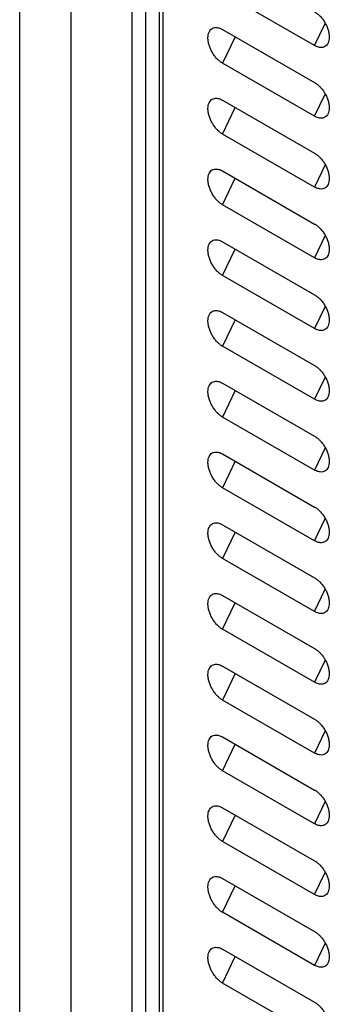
# Model space of a CAD drawing. Header units: millimetres. Extents: x 185.5 to 214.8, y 173.6 to 227.8.
# Tile 5 of 16: x 191.9 to 195.1, y 198.9 to 209.1. Entities that reach past the tile are written whole.
import ezdxf

# ---------------------------------------------------------------- set-up
doc = ezdxf.new("R2010")
doc.units = ezdxf.units.MM

msp = doc.modelspace()

# ---------------------------------------------------------------- linework, layer by layer
at = {"color": 7, "linetype": 'Continuous', "lineweight": 25}
for p, q in [((191.861, 179.842), (191.861, 214.239)), ((192.391, 213.741), (192.391, 178.304)), ((193.029, 177.949), (193.027, 213.374)), ((193.168, 177.872), (193.17, 213.291)), ((193.346, 213.357), (193.346, 181.753)), ((193.309, 177.793), (193.309, 213.211)), ((194.919, 208.844), (193.965, 209.395)), ((193.965, 209.011), (194.919, 208.46)), ((194.919, 208.109), (193.965, 208.66)), ((193.965, 208.276), (194.919, 207.725)), ((194.919, 207.374), (193.965, 207.925)), ((193.965, 207.541), (194.919, 206.99)), ((194.919, 206.639), (193.965, 207.19)), ((193.965, 206.806), (194.919, 206.255)), ((194.919, 205.904), (193.965, 206.455)), ((193.965, 206.071), (194.919, 205.52)), ((194.919, 205.169), (193.965, 205.72)), ((193.965, 205.336), (194.919, 204.785)), ((194.919, 204.434), (193.965, 204.985)), ((193.965, 204.601), (194.919, 204.05)), ((194.919, 203.699), (193.965, 204.25)), ((193.965, 203.866), (194.919, 203.315)), ((194.919, 202.964), (193.965, 203.515)), ((193.965, 203.131), (194.919, 202.58)), ((194.919, 202.229), (193.965, 202.78)), ((193.965, 202.396), (194.919, 201.845)), ((194.919, 201.494), (193.965, 202.045)), ((193.965, 201.661), (194.919, 201.11)), ((194.919, 200.759), (193.965, 201.31)), ((193.965, 200.926), (194.919, 200.375)), ((194.919, 200.024), (193.965, 200.575)), ((193.965, 200.191), (194.919, 199.64)), ((194.919, 199.289), (193.965, 199.84)), ((193.965, 199.456), (194.919, 198.905)), ((194.919, 198.554), (193.965, 199.105))]:
    msp.add_line(p, q, dxfattribs=at)
at = {"color": 8, "linetype": 'Continuous', "lineweight": 25}
for p, q in [((194.919, 208.844), (195.03, 209.074)), ((194.097, 208.935), (193.965, 208.66)), ((194.919, 208.109), (195.03, 208.339)), ((193.965, 207.925), (194.097, 208.2)), ((195.03, 207.604), (194.919, 207.374)), ((193.965, 207.19), (194.097, 207.465)), ((195.03, 206.869), (194.919, 206.639)), ((193.965, 206.455), (194.097, 206.73)), ((195.03, 206.134), (194.919, 205.904)), ((194.097, 205.995), (193.965, 205.72)), ((195.03, 205.399), (194.919, 205.169)), ((194.097, 205.26), (193.965, 204.985)), ((195.03, 204.665), (194.919, 204.434)), ((194.097, 204.525), (193.965, 204.25)), ((194.919, 203.699), (195.03, 203.93)), ((194.097, 203.79), (193.965, 203.515)), ((194.919, 202.964), (195.03, 203.195)), ((193.965, 202.78), (194.097, 203.055)), ((195.03, 202.46), (194.919, 202.229)), ((194.097, 202.32), (193.965, 202.045)), ((195.03, 201.725), (194.919, 201.494)), ((193.965, 201.31), (194.097, 201.585)), ((195.03, 200.99), (194.919, 200.759)), ((194.097, 200.85), (193.965, 200.575)), ((194.919, 200.024), (195.03, 200.255)), ((193.965, 199.84), (194.097, 200.115)), ((195.03, 199.52), (194.919, 199.289)), ((193.965, 199.105), (194.097, 199.38))]:
    msp.add_line(p, q, dxfattribs=at)
at = {"color": 7, "linetype": 'Continuous', "lineweight": 25}
for points, knots in [([(194.919, 209.195), (194.923, 209.193), (194.929, 209.189), (194.939, 209.182), (194.949, 209.175), (194.958, 209.166), (194.968, 209.158), (194.984, 209.142), (195.004, 209.117), (195.028, 209.082), (195.046, 209.044), (195.06, 209.006), (195.069, 208.967), (195.072, 208.931), (195.069, 208.899), (195.06, 208.871), (195.046, 208.848), (195.028, 208.832), (195.004, 208.824), (194.981, 208.823), (194.959, 208.827), (194.939, 208.833), (194.926, 208.84), (194.919, 208.844)], [0, 0, 0, 0, 0.020785, 0.041484, 0.062188, 0.082986, 0.103968, 0.125218, 0.188106, 0.250083, 0.312031, 0.37502, 0.437957, 0.500032, 0.562029, 0.625044, 0.687955, 0.749981, 0.811881, 0.874846, 0.917024, 0.958504, 1, 1, 1, 1]), ([(193.965, 208.66), (193.961, 208.662), (193.955, 208.666), (193.945, 208.673), (193.935, 208.68), (193.926, 208.688), (193.916, 208.697), (193.9, 208.713), (193.88, 208.738), (193.857, 208.773), (193.838, 208.811), (193.824, 208.849), (193.815, 208.888), (193.812, 208.924), (193.815, 208.956), (193.824, 208.984), (193.838, 209.007), (193.857, 209.023), (193.88, 209.031), (193.903, 209.032), (193.925, 209.028), (193.945, 209.022), (193.958, 209.015), (193.965, 209.011)], [0, 0, 0, 0, 0.0207851, 0.0414846, 0.0621885, 0.0829867, 0.1039679, 0.1252187, 0.1881058, 0.2500829, 0.3120314, 0.3750202, 0.4379573, 0.5000321, 0.5620294, 0.6250441, 0.6879554, 0.7499814, 0.8118811, 0.8748456, 0.9170237, 0.9585034, 1, 1, 1, 1]), ([(194.919, 208.46), (194.923, 208.458), (194.929, 208.454), (194.939, 208.447), (194.949, 208.44), (194.958, 208.432), (194.968, 208.423), (194.984, 208.407), (195.004, 208.382), (195.028, 208.347), (195.046, 208.309), (195.06, 208.271), (195.069, 208.232), (195.072, 208.196), (195.069, 208.164), (195.06, 208.136), (195.046, 208.113), (195.028, 208.097), (195.004, 208.089), (194.981, 208.088), (194.959, 208.092), (194.939, 208.098), (194.926, 208.105), (194.919, 208.109)], [0, 0, 0, 0, 0.020785, 0.041484, 0.062188, 0.082986, 0.103968, 0.125218, 0.188106, 0.250083, 0.312031, 0.37502, 0.437957, 0.500032, 0.562029, 0.625044, 0.687955, 0.749981, 0.811881, 0.874846, 0.917024, 0.958504, 1, 1, 1, 1]), ([(193.965, 207.925), (193.961, 207.927), (193.955, 207.931), (193.945, 207.938), (193.935, 207.945), (193.926, 207.953), (193.916, 207.962), (193.9, 207.978), (193.88, 208.003), (193.857, 208.038), (193.838, 208.076), (193.824, 208.114), (193.815, 208.153), (193.812, 208.189), (193.815, 208.221), (193.824, 208.249), (193.838, 208.272), (193.857, 208.288), (193.88, 208.296), (193.903, 208.297), (193.925, 208.293), (193.945, 208.287), (193.958, 208.28), (193.965, 208.276)], [0, 0, 0, 0, 0.020785, 0.041485, 0.062188, 0.082987, 0.103968, 0.125219, 0.188106, 0.250083, 0.312031, 0.37502, 0.437957, 0.500032, 0.562029, 0.625044, 0.687955, 0.749981, 0.811881, 0.874846, 0.917024, 0.958503, 1, 1, 1, 1]), ([(194.919, 207.725), (194.923, 207.723), (194.929, 207.719), (194.939, 207.712), (194.949, 207.705), (194.958, 207.697), (194.968, 207.688), (194.984, 207.672), (195.004, 207.647), (195.028, 207.612), (195.046, 207.574), (195.06, 207.536), (195.069, 207.497), (195.072, 207.461), (195.069, 207.429), (195.06, 207.401), (195.046, 207.378), (195.028, 207.362), (195.004, 207.354), (194.981, 207.353), (194.959, 207.357), (194.939, 207.363), (194.926, 207.37), (194.919, 207.374)], [0, 0, 0, 0, 0.020785, 0.041484, 0.062188, 0.082986, 0.103968, 0.125218, 0.188106, 0.250083, 0.312031, 0.37502, 0.437957, 0.500032, 0.562029, 0.625044, 0.687955, 0.749981, 0.811881, 0.874846, 0.917024, 0.958504, 1, 1, 1, 1]), ([(193.965, 207.19), (193.961, 207.192), (193.955, 207.196), (193.945, 207.203), (193.935, 207.21), (193.926, 207.219), (193.916, 207.227), (193.9, 207.243), (193.88, 207.268), (193.857, 207.303), (193.838, 207.341), (193.824, 207.379), (193.815, 207.418), (193.812, 207.454), (193.815, 207.486), (193.824, 207.514), (193.838, 207.537), (193.857, 207.553), (193.88, 207.561), (193.903, 207.562), (193.925, 207.558), (193.945, 207.552), (193.958, 207.545), (193.965, 207.541)], [0, 0, 0, 0, 0.020785, 0.041485, 0.062188, 0.082987, 0.103968, 0.125219, 0.188106, 0.250083, 0.312031, 0.37502, 0.437957, 0.500032, 0.562029, 0.625044, 0.687955, 0.749981, 0.811881, 0.874846, 0.917024, 0.958503, 1, 1, 1, 1]), ([(194.919, 206.99), (194.923, 206.988), (194.929, 206.984), (194.939, 206.977), (194.949, 206.97), (194.958, 206.962), (194.968, 206.953), (194.984, 206.937), (195.004, 206.912), (195.028, 206.877), (195.046, 206.839), (195.06, 206.801), (195.069, 206.762), (195.072, 206.726), (195.069, 206.694), (195.06, 206.666), (195.046, 206.643), (195.028, 206.627), (195.004, 206.619), (194.981, 206.618), (194.959, 206.622), (194.939, 206.628), (194.926, 206.635), (194.919, 206.639)], [0, 0, 0, 0, 0.020785, 0.041484, 0.062188, 0.082986, 0.103968, 0.125218, 0.188106, 0.250083, 0.312031, 0.37502, 0.437957, 0.500032, 0.562029, 0.625044, 0.687955, 0.749981, 0.811881, 0.874846, 0.917024, 0.958504, 1, 1, 1, 1]), ([(193.965, 206.455), (193.961, 206.457), (193.955, 206.461), (193.945, 206.468), (193.935, 206.475), (193.926, 206.484), (193.916, 206.492), (193.9, 206.508), (193.88, 206.533), (193.857, 206.568), (193.838, 206.606), (193.824, 206.644), (193.815, 206.683), (193.812, 206.719), (193.815, 206.752), (193.824, 206.78), (193.838, 206.802), (193.857, 206.818), (193.88, 206.826), (193.903, 206.827), (193.925, 206.823), (193.945, 206.817), (193.958, 206.81), (193.965, 206.806)], [0, 0, 0, 0, 0.020785, 0.041485, 0.062188, 0.082987, 0.103968, 0.125219, 0.188106, 0.250083, 0.312031, 0.37502, 0.437957, 0.500032, 0.562029, 0.625044, 0.687955, 0.749981, 0.811881, 0.874846, 0.917024, 0.958503, 1, 1, 1, 1]), ([(194.919, 206.255), (194.923, 206.253), (194.929, 206.249), (194.939, 206.242), (194.949, 206.235), (194.958, 206.227), (194.968, 206.218), (194.984, 206.202), (195.004, 206.177), (195.028, 206.142), (195.046, 206.104), (195.06, 206.066), (195.069, 206.027), (195.072, 205.991), (195.069, 205.959), (195.06, 205.931), (195.046, 205.908), (195.028, 205.892), (195.004, 205.884), (194.981, 205.883), (194.959, 205.887), (194.939, 205.893), (194.926, 205.901), (194.919, 205.904)], [0, 0, 0, 0, 0.020785, 0.041484, 0.062188, 0.082986, 0.103968, 0.125218, 0.188106, 0.250083, 0.312031, 0.37502, 0.437957, 0.500032, 0.562029, 0.625044, 0.687955, 0.749981, 0.811881, 0.874846, 0.917024, 0.958504, 1, 1, 1, 1]), ([(193.965, 205.72), (193.961, 205.722), (193.955, 205.726), (193.945, 205.733), (193.935, 205.74), (193.926, 205.749), (193.916, 205.757), (193.9, 205.773), (193.88, 205.798), (193.857, 205.833), (193.838, 205.871), (193.824, 205.909), (193.815, 205.948), (193.812, 205.984), (193.815, 206.017), (193.824, 206.045), (193.838, 206.067), (193.857, 206.083), (193.88, 206.091), (193.903, 206.092), (193.925, 206.088), (193.945, 206.082), (193.958, 206.075), (193.965, 206.071)], [0, 0, 0, 0, 0.020785, 0.041485, 0.062188, 0.082987, 0.103968, 0.125219, 0.188106, 0.250083, 0.312031, 0.37502, 0.437957, 0.500032, 0.562029, 0.625044, 0.687955, 0.749981, 0.811881, 0.874846, 0.917024, 0.958503, 1, 1, 1, 1]), ([(194.919, 205.52), (194.923, 205.518), (194.929, 205.514), (194.939, 205.507), (194.949, 205.5), (194.958, 205.492), (194.968, 205.483), (194.984, 205.467), (195.004, 205.442), (195.028, 205.407), (195.046, 205.369), (195.06, 205.331), (195.069, 205.292), (195.072, 205.256), (195.069, 205.224), (195.06, 205.196), (195.046, 205.173), (195.028, 205.157), (195.004, 205.149), (194.981, 205.148), (194.959, 205.152), (194.939, 205.159), (194.926, 205.166), (194.919, 205.169)], [0, 0, 0, 0, 0.020785, 0.041484, 0.062188, 0.082986, 0.103968, 0.125218, 0.188106, 0.250083, 0.312031, 0.37502, 0.437957, 0.500032, 0.562029, 0.625044, 0.687955, 0.749981, 0.811881, 0.874846, 0.917024, 0.958504, 1, 1, 1, 1]), ([(193.965, 204.985), (193.961, 204.987), (193.955, 204.991), (193.945, 204.998), (193.935, 205.005), (193.926, 205.014), (193.916, 205.022), (193.9, 205.038), (193.88, 205.063), (193.857, 205.098), (193.838, 205.136), (193.824, 205.174), (193.815, 205.213), (193.812, 205.249), (193.815, 205.282), (193.824, 205.31), (193.838, 205.332), (193.857, 205.348), (193.88, 205.356), (193.903, 205.357), (193.925, 205.353), (193.945, 205.347), (193.958, 205.34), (193.965, 205.336)], [0, 0, 0, 0, 0.020785, 0.041485, 0.062188, 0.082987, 0.103968, 0.125219, 0.188106, 0.250083, 0.312031, 0.37502, 0.437957, 0.500032, 0.562029, 0.625044, 0.687955, 0.749981, 0.811881, 0.874846, 0.917024, 0.958503, 1, 1, 1, 1]), ([(194.919, 204.785), (194.923, 204.783), (194.929, 204.779), (194.939, 204.772), (194.949, 204.765), (194.958, 204.757), (194.968, 204.748), (194.984, 204.732), (195.004, 204.707), (195.028, 204.672), (195.046, 204.634), (195.06, 204.596), (195.069, 204.557), (195.072, 204.521), (195.069, 204.489), (195.06, 204.461), (195.046, 204.438), (195.028, 204.422), (195.004, 204.414), (194.981, 204.413), (194.959, 204.417), (194.939, 204.424), (194.926, 204.431), (194.919, 204.434)], [0, 0, 0, 0, 0.020785, 0.041484, 0.062188, 0.082986, 0.103968, 0.125218, 0.188106, 0.250083, 0.312031, 0.37502, 0.437957, 0.500032, 0.562029, 0.625044, 0.687955, 0.749981, 0.811881, 0.874846, 0.917024, 0.958504, 1, 1, 1, 1]), ([(193.965, 204.25), (193.961, 204.252), (193.955, 204.256), (193.945, 204.263), (193.935, 204.27), (193.926, 204.279), (193.916, 204.288), (193.9, 204.303), (193.88, 204.328), (193.857, 204.363), (193.838, 204.401), (193.824, 204.439), (193.815, 204.478), (193.812, 204.514), (193.815, 204.547), (193.824, 204.575), (193.838, 204.597), (193.857, 204.613), (193.88, 204.621), (193.903, 204.622), (193.925, 204.618), (193.945, 204.612), (193.958, 204.605), (193.965, 204.601)], [0, 0, 0, 0, 0.020785, 0.041485, 0.062188, 0.082987, 0.103968, 0.125219, 0.188106, 0.250083, 0.312031, 0.37502, 0.437957, 0.500032, 0.562029, 0.625044, 0.687955, 0.749981, 0.811881, 0.874846, 0.917024, 0.958503, 1, 1, 1, 1]), ([(194.919, 204.05), (194.923, 204.048), (194.929, 204.044), (194.939, 204.037), (194.949, 204.03), (194.958, 204.022), (194.968, 204.013), (194.984, 203.997), (195.004, 203.972), (195.028, 203.937), (195.046, 203.9), (195.06, 203.861), (195.069, 203.822), (195.072, 203.786), (195.069, 203.754), (195.06, 203.726), (195.046, 203.703), (195.028, 203.687), (195.004, 203.679), (194.981, 203.678), (194.959, 203.682), (194.939, 203.689), (194.926, 203.696), (194.919, 203.699)], [0, 0, 0, 0, 0.020785, 0.041484, 0.062188, 0.082986, 0.103968, 0.125218, 0.188106, 0.250083, 0.312031, 0.37502, 0.437957, 0.500032, 0.562029, 0.625044, 0.687955, 0.749981, 0.811881, 0.874846, 0.917024, 0.958504, 1, 1, 1, 1]), ([(193.965, 203.515), (193.961, 203.517), (193.955, 203.521), (193.945, 203.528), (193.935, 203.535), (193.926, 203.544), (193.916, 203.553), (193.9, 203.568), (193.88, 203.593), (193.857, 203.628), (193.838, 203.666), (193.824, 203.705), (193.815, 203.743), (193.812, 203.779), (193.815, 203.812), (193.824, 203.84), (193.838, 203.862), (193.857, 203.878), (193.88, 203.887), (193.903, 203.887), (193.925, 203.883), (193.945, 203.877), (193.958, 203.87), (193.965, 203.866)], [0, 0, 0, 0, 0.020785, 0.041485, 0.062188, 0.082987, 0.103968, 0.125219, 0.188106, 0.250083, 0.312031, 0.37502, 0.437957, 0.500032, 0.562029, 0.625044, 0.687955, 0.749981, 0.811881, 0.874846, 0.917024, 0.958503, 1, 1, 1, 1]), ([(194.919, 203.315), (194.923, 203.313), (194.929, 203.309), (194.939, 203.302), (194.949, 203.295), (194.958, 203.287), (194.968, 203.278), (194.984, 203.262), (195.004, 203.237), (195.028, 203.202), (195.046, 203.165), (195.06, 203.126), (195.069, 203.087), (195.072, 203.051), (195.069, 203.019), (195.06, 202.991), (195.046, 202.968), (195.028, 202.952), (195.004, 202.944), (194.981, 202.943), (194.959, 202.947), (194.939, 202.954), (194.926, 202.961), (194.919, 202.964)], [0, 0, 0, 0, 0.020785, 0.0414845, 0.0621883, 0.0829864, 0.1039677, 0.1252184, 0.1881057, 0.2500828, 0.3120313, 0.3750202, 0.4379573, 0.5000321, 0.5620295, 0.6250441, 0.6879555, 0.7499815, 0.8118811, 0.8748459, 0.917024, 0.9585036, 1, 1, 1, 1]), ([(193.965, 202.78), (193.961, 202.782), (193.955, 202.786), (193.945, 202.793), (193.935, 202.8), (193.926, 202.809), (193.916, 202.818), (193.9, 202.833), (193.88, 202.858), (193.857, 202.893), (193.838, 202.931), (193.824, 202.97), (193.815, 203.008), (193.812, 203.044), (193.815, 203.077), (193.824, 203.105), (193.838, 203.127), (193.857, 203.143), (193.88, 203.152), (193.903, 203.152), (193.925, 203.148), (193.945, 203.142), (193.958, 203.135), (193.965, 203.131)], [0, 0, 0, 0, 0.020785, 0.041485, 0.062188, 0.082987, 0.103968, 0.125219, 0.188106, 0.250083, 0.312031, 0.37502, 0.437957, 0.500032, 0.562029, 0.625044, 0.687955, 0.749981, 0.811881, 0.874846, 0.917024, 0.958503, 1, 1, 1, 1]), ([(194.919, 202.58), (194.923, 202.578), (194.929, 202.574), (194.939, 202.567), (194.949, 202.56), (194.958, 202.552), (194.968, 202.543), (194.984, 202.527), (195.004, 202.502), (195.028, 202.467), (195.046, 202.43), (195.06, 202.391), (195.069, 202.352), (195.072, 202.316), (195.069, 202.284), (195.06, 202.256), (195.046, 202.233), (195.028, 202.217), (195.004, 202.209), (194.981, 202.208), (194.959, 202.212), (194.939, 202.219), (194.926, 202.226), (194.919, 202.229)], [0, 0, 0, 0, 0.020785, 0.0414845, 0.0621883, 0.0829864, 0.1039677, 0.1252184, 0.1881057, 0.2500828, 0.3120313, 0.3750202, 0.4379573, 0.5000321, 0.5620295, 0.6250441, 0.6879555, 0.7499815, 0.8118811, 0.8748459, 0.917024, 0.9585036, 1, 1, 1, 1]), ([(193.965, 202.045), (193.961, 202.047), (193.955, 202.051), (193.945, 202.058), (193.935, 202.065), (193.926, 202.074), (193.916, 202.083), (193.9, 202.098), (193.88, 202.123), (193.857, 202.158), (193.838, 202.196), (193.824, 202.235), (193.815, 202.273), (193.812, 202.309), (193.815, 202.342), (193.824, 202.37), (193.838, 202.392), (193.857, 202.408), (193.88, 202.417), (193.903, 202.417), (193.925, 202.413), (193.945, 202.407), (193.958, 202.4), (193.965, 202.396)], [0, 0, 0, 0, 0.0207851, 0.0414846, 0.0621885, 0.0829867, 0.1039679, 0.1252187, 0.1881058, 0.2500829, 0.3120314, 0.3750202, 0.4379573, 0.5000321, 0.5620294, 0.6250441, 0.6879554, 0.7499814, 0.8118811, 0.8748456, 0.9170237, 0.9585034, 1, 1, 1, 1]), ([(194.919, 201.845), (194.923, 201.843), (194.929, 201.839), (194.939, 201.832), (194.949, 201.825), (194.958, 201.817), (194.968, 201.808), (194.984, 201.792), (195.004, 201.767), (195.028, 201.732), (195.046, 201.695), (195.06, 201.656), (195.069, 201.618), (195.072, 201.581), (195.069, 201.549), (195.06, 201.521), (195.046, 201.498), (195.028, 201.482), (195.004, 201.474), (194.981, 201.473), (194.959, 201.477), (194.939, 201.484), (194.926, 201.491), (194.919, 201.494)], [0, 0, 0, 0, 0.020785, 0.041484, 0.062188, 0.082986, 0.103968, 0.125218, 0.188106, 0.250083, 0.312031, 0.37502, 0.437957, 0.500032, 0.562029, 0.625044, 0.687955, 0.749981, 0.811881, 0.874846, 0.917024, 0.958504, 1, 1, 1, 1]), ([(193.965, 201.31), (193.961, 201.312), (193.955, 201.316), (193.945, 201.323), (193.935, 201.33), (193.926, 201.339), (193.916, 201.348), (193.9, 201.363), (193.88, 201.388), (193.857, 201.423), (193.838, 201.461), (193.824, 201.5), (193.815, 201.538), (193.812, 201.574), (193.815, 201.607), (193.824, 201.635), (193.838, 201.657), (193.857, 201.673), (193.88, 201.682), (193.903, 201.682), (193.925, 201.678), (193.945, 201.672), (193.958, 201.665), (193.965, 201.661)], [0, 0, 0, 0, 0.020785, 0.041485, 0.062189, 0.082987, 0.103968, 0.125219, 0.188106, 0.250083, 0.312031, 0.37502, 0.437957, 0.500032, 0.562029, 0.625044, 0.687955, 0.749981, 0.811881, 0.874845, 0.917023, 0.958503, 1, 1, 1, 1]), ([(194.919, 201.11), (194.923, 201.108), (194.929, 201.104), (194.939, 201.097), (194.949, 201.09), (194.958, 201.082), (194.968, 201.073), (194.984, 201.057), (195.004, 201.032), (195.028, 200.997), (195.046, 200.96), (195.06, 200.921), (195.069, 200.883), (195.072, 200.846), (195.069, 200.814), (195.06, 200.786), (195.046, 200.763), (195.028, 200.747), (195.004, 200.739), (194.981, 200.738), (194.959, 200.742), (194.939, 200.749), (194.926, 200.756), (194.919, 200.759)], [0, 0, 0, 0, 0.020785, 0.041485, 0.062189, 0.082987, 0.103968, 0.125219, 0.188106, 0.250083, 0.312031, 0.37502, 0.437957, 0.500032, 0.562029, 0.625044, 0.687955, 0.749981, 0.811881, 0.874846, 0.917024, 0.958503, 1, 1, 1, 1]), ([(193.965, 200.575), (193.961, 200.577), (193.955, 200.581), (193.945, 200.588), (193.935, 200.595), (193.926, 200.604), (193.916, 200.613), (193.9, 200.628), (193.88, 200.653), (193.857, 200.688), (193.838, 200.726), (193.824, 200.765), (193.815, 200.803), (193.812, 200.839), (193.815, 200.872), (193.824, 200.9), (193.838, 200.922), (193.857, 200.938), (193.88, 200.947), (193.903, 200.947), (193.925, 200.943), (193.945, 200.937), (193.958, 200.93), (193.965, 200.926)], [0, 0, 0, 0, 0.0207852, 0.0414848, 0.0621887, 0.0829869, 0.1039682, 0.125219, 0.1881059, 0.250083, 0.3120315, 0.3750203, 0.4379574, 0.5000321, 0.5620293, 0.625044, 0.6879553, 0.7499813, 0.811881, 0.8748453, 0.9170235, 0.9585032, 1, 1, 1, 1]), ([(194.919, 200.375), (194.923, 200.373), (194.929, 200.369), (194.939, 200.363), (194.949, 200.355), (194.958, 200.347), (194.968, 200.338), (194.984, 200.322), (195.004, 200.297), (195.028, 200.262), (195.046, 200.225), (195.06, 200.186), (195.069, 200.148), (195.072, 200.111), (195.069, 200.079), (195.06, 200.051), (195.046, 200.028), (195.028, 200.012), (195.004, 200.004), (194.981, 200.003), (194.959, 200.007), (194.939, 200.014), (194.926, 200.021), (194.919, 200.024)], [0, 0, 0, 0, 0.0207852, 0.0414847, 0.0621885, 0.0829867, 0.103968, 0.1252187, 0.1881058, 0.2500829, 0.3120314, 0.3750202, 0.4379573, 0.5000321, 0.5620294, 0.6250441, 0.6879554, 0.7499814, 0.8118811, 0.8748456, 0.9170237, 0.9585034, 1, 1, 1, 1]), ([(193.965, 199.84), (193.961, 199.842), (193.955, 199.846), (193.945, 199.853), (193.935, 199.86), (193.926, 199.869), (193.916, 199.878), (193.9, 199.893), (193.88, 199.918), (193.857, 199.953), (193.838, 199.991), (193.824, 200.03), (193.815, 200.068), (193.812, 200.104), (193.815, 200.137), (193.824, 200.165), (193.838, 200.187), (193.857, 200.203), (193.88, 200.212), (193.903, 200.212), (193.925, 200.208), (193.945, 200.202), (193.958, 200.195), (193.965, 200.191)], [0, 0, 0, 0, 0.020785, 0.041485, 0.062189, 0.082987, 0.103968, 0.125219, 0.188106, 0.250083, 0.312031, 0.37502, 0.437957, 0.500032, 0.562029, 0.625044, 0.687955, 0.749981, 0.811881, 0.874845, 0.917023, 0.958503, 1, 1, 1, 1]), ([(194.919, 199.64), (194.923, 199.638), (194.929, 199.634), (194.939, 199.628), (194.949, 199.62), (194.958, 199.612), (194.968, 199.603), (194.984, 199.587), (195.004, 199.563), (195.028, 199.527), (195.046, 199.49), (195.06, 199.451), (195.069, 199.413), (195.072, 199.376), (195.069, 199.344), (195.06, 199.316), (195.046, 199.293), (195.028, 199.277), (195.004, 199.269), (194.981, 199.268), (194.959, 199.272), (194.939, 199.279), (194.926, 199.286), (194.919, 199.289)], [0, 0, 0, 0, 0.020785, 0.041485, 0.062189, 0.082987, 0.103968, 0.125219, 0.188106, 0.250083, 0.312031, 0.37502, 0.437957, 0.500032, 0.562029, 0.625044, 0.687955, 0.749981, 0.811881, 0.874846, 0.917024, 0.958503, 1, 1, 1, 1]), ([(193.965, 199.105), (193.961, 199.107), (193.955, 199.111), (193.945, 199.118), (193.935, 199.126), (193.926, 199.134), (193.916, 199.143), (193.9, 199.159), (193.88, 199.183), (193.857, 199.218), (193.838, 199.256), (193.824, 199.295), (193.815, 199.333), (193.812, 199.369), (193.815, 199.402), (193.824, 199.43), (193.838, 199.452), (193.857, 199.468), (193.88, 199.477), (193.903, 199.477), (193.925, 199.473), (193.945, 199.467), (193.958, 199.46), (193.965, 199.456)], [0, 0, 0, 0, 0.020785, 0.041485, 0.062188, 0.082987, 0.103968, 0.125219, 0.188106, 0.250083, 0.312031, 0.37502, 0.437957, 0.500032, 0.562029, 0.625044, 0.687955, 0.749981, 0.811881, 0.874846, 0.917024, 0.958503, 1, 1, 1, 1]), ([(194.919, 198.905), (194.923, 198.903), (194.929, 198.899), (194.939, 198.893), (194.949, 198.885), (194.958, 198.877), (194.968, 198.868), (194.984, 198.852), (195.004, 198.828), (195.028, 198.792), (195.046, 198.755), (195.06, 198.716), (195.069, 198.678), (195.072, 198.642), (195.069, 198.609), (195.06, 198.581), (195.046, 198.558), (195.028, 198.542), (195.004, 198.534), (194.981, 198.533), (194.959, 198.537), (194.939, 198.544), (194.926, 198.551), (194.919, 198.554)], [0, 0, 0, 0, 0.020785, 0.041484, 0.062188, 0.082986, 0.103968, 0.125218, 0.188106, 0.250083, 0.312031, 0.37502, 0.437957, 0.500032, 0.562029, 0.625044, 0.687955, 0.749981, 0.811881, 0.874846, 0.917024, 0.958504, 1, 1, 1, 1])]:
    msp.add_open_spline(points, degree=3, knots=knots, dxfattribs=at)

doc.saveas('drawing.dxf')
